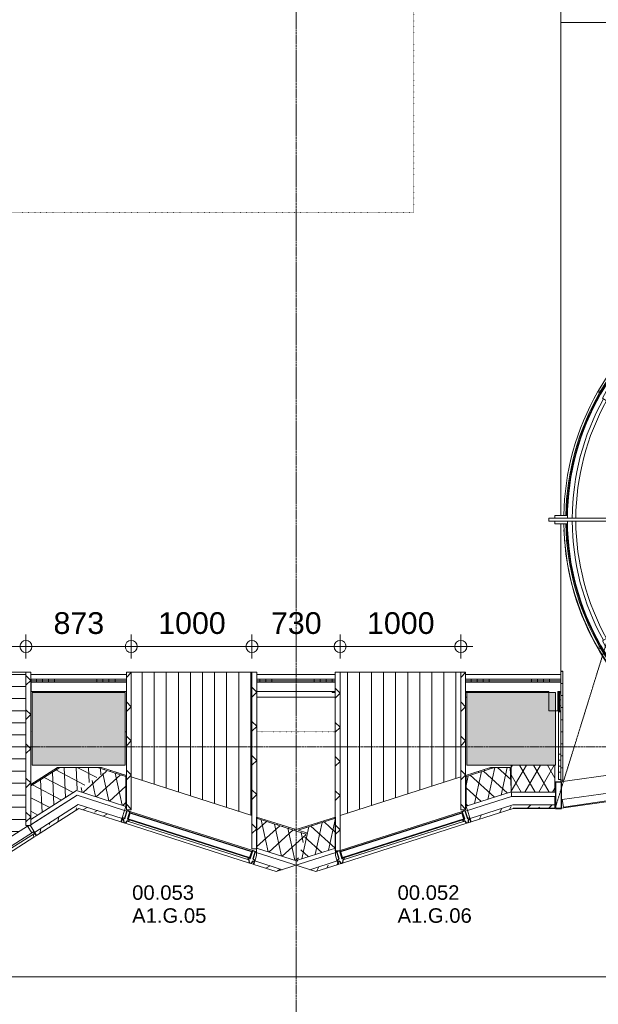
# Model space of a CAD drawing. Header units: millimetres. Extents: x 522 to 75900, y -25803 to 58941.
# Tile 25 of 134: x 20311 to 25104, y 7868 to 16022. Entities that reach past the tile are written whole.
import ezdxf

# ---------------------------------------------------------------- set-up
doc = ezdxf.new("R2010")
doc.units = ezdxf.units.MM
for name, pattern in [('Dot', [4.7625, 0, -4.7625]), ('Dot 2mm', [2, 0, -2]), ('Grid Line', [22.225, 12.7, -3.175, 3.175, -3.175]), ('Streep 1_1', [2, 1, -1])]:
    doc.linetypes.add(name, pattern=pattern)
for name, color, linetype, lineweight in [('00_Algemeen', 7, 'Dot', 9), ('00_Algemeen-100', 7, 'Continuous', 9), ('17_Terreininrichting', 7, 'Continuous', 9), ('22_Metselwerk', 7, 'Continuous', 9), ('30_Kozijnen-ramen-deuren', 7, 'Continuous', 9), ('42_Dekvloeren en vloersystemen', 7, 'Continuous', 9), ('42_Dekvloeren en vloersystemen_HATCH', 7, 'Continuous', 9)]:
    doc.layers.add(name, color=color, linetype=linetype, lineweight=lineweight)
doc.styles.add('Arial', font='arial.ttf', dxfattribs={"height": 180})
doc.styles.add('Arial_4', font='arial.ttf', dxfattribs={"height": 120})
doc.dimstyles.new('1_8mm_continuous_mm_zwart', dxfattribs={"dimscale": 304.8, "dimtxt": 183.646692, "dimasz": 0.328084, "dimexe": 0.328084, "dimexo": 0.0625, "dimgap": 0.164042, "dimtad": 1, "dimdec": 0, "dimzin": 0, "dimdsep": 46, "dimtxsty": 'Arial', "dimblk1": 'DOTBLANK', "dimblk2": 'DOTBLANK', "dimsah": 1, "dimcen": 0.09, "dimdle": 0.328084, "dimazin": 0, "dimtfac": 1, "dimtdec": 4, "dimtix": 1, "dimtmove": 0, "dimatfit": 3, "dimfxl": 0.328084, "dimfxlon": 1, "dimtvp": 1, "dimtolj": 1, "dimtzin": 0, "dimarcsym": 2})
pattern_1 = [(270, (22400.06, 10560), (500, 2e-12), []), (270, (22350.06, 10560), (500, 2e-12), []), (270, (22300.06, 10560), (500, 2e-12), []), (270, (22250.06, 10560), (500, 2e-12), [])]
pattern_2 = [(270, (24199.96, 10560), (500, -2e-12), []), (270, (24149.96, 10560), (500, -2e-12), []), (270, (24099.96, 10560), (500, -2e-12), []), (270, (24049.96, 10560), (500, -2e-12), [])]
pattern_3 = [(270, (20600, 10560), (500, -2e-12), []), (270, (20550, 10560), (500, -2e-12), []), (270, (20500, 10560), (500, -2e-12), []), (270, (20450, 10560), (500, -2e-12), [])]

# ---------------------------------------------------------------- blocks, each defined once
blk = doc.blocks.new('FRA_R12_AWT_CON_Betonwerk_R20_rvt-1-100 - Plattegrond - Begane grond')
at = {"layer": '22_Metselwerk', "true_color": 0xc0c0c0}
for points in [[(21185, 9850), (21185, 10450), (20415, 10450), (20415, 10130), (20450, 10130), (20450, 9850), (21084.2, 9850)], [(24739.7, 9850), (24750, 9850), (24750, 10450), (24015, 10450), (24015, 9850), (24333.5, 9850)]]:
    blk.add_hatch(color=9, dxfattribs=at).paths.add_polyline_path(points, flags=0)
h = blk.add_hatch(color=9, dxfattribs=at)
h.paths.add_polyline_path([(20450, 9850), (20450, 10130), (20415, 10130), (20415, 9850)], flags=0)
h.paths.add_polyline_path([(17585, 9850), (17585, 10130), (17550, 10130), (17550, 9850)], flags=0)
at = {"layer": '42_Dekvloeren en vloersystemen_HATCH', "lineweight": 5, "true_color": 0xf5f5f5}
for points in [[(22925, 10450), (22925, 10460), (22900, 10460), (22900, 10450)], [(24333.5, 10450), (24695, 10450), (24695, 10460), (24005, 10460), (24005, 10450), (24015, 10450)]]:
    blk.add_hatch(color=7, dxfattribs=at).paths.add_polyline_path(points, flags=0)
at = {"layer": '22_Metselwerk', "lineweight": 13}
for p, q in [((21185, 10450), (20415, 10450)), ((20415, 10450), (20415, 10130)), ((21185, 9850), (21185, 10450)), ((24750, 10450), (24015, 10450)), ((24015, 10450), (24015, 9850)), ((24750, 9850), (24750, 10450)), ((20415, 10130), (20415, 9850)), ((20415, 9850), (20450, 9850)), ((20450, 9850), (21185, 9850)), ((24015, 9850), (24750, 9850))]:
    blk.add_line(p, q, dxfattribs=at)
at = {"layer": '42_Dekvloeren en vloersystemen', "lineweight": 13}
for p, q in [((22900, 10450), (22900, 10460)), ((22925, 10450), (22900, 10450)), ((24005, 10450), (24015, 10450))]:
    blk.add_line(p, q, dxfattribs=at)
blk = doc.blocks.new('31_W_A2_GG_Kawneer - Zigzag - A1_GG_02_Kawneer-10256561-100 - Plattegrond - Begane grond')
at = {"layer": '30_Kozijnen-ramen-deuren'}
for p, q in [((-1432.9, 716.1), (0, 1631.5)), ((-1427.2, 748.1), (0, 1660)), ((0, 1660), (1427.2, 748.1)), ((0, 1631.5), (0, 1660)), ((0, 1660), (0, 1631.5)), ((0, 1631.5), (1432.9, 716.1)), ((0, 1614.9), (0, 1631.5)), ((0, 1631.5), (0, 1614.9)), ((-1425.3, 704.3), (0, 1614.9)), ((0, 1534.2), (0, 1614.9)), ((0, 1614.9), (1425.3, 704.3)), ((0, 1534.2), (0, 1614.9)), ((0, 1534.2), (-1375.7, 655.3)), ((1375.7, 655.3), (0, 1534.2)), ((-1427.2, 748.1), (-1422.8, 722.5)), ((1427.2, 748.1), (1422.8, 722.5)), ((-1432.9, 716.1), (-1425.3, 704.3)), ((-1375.7, 655.3), (-1412.3, 712.6)), ((1375.7, 655.3), (1412.3, 712.6)), ((1432.9, 716.1), (1425.3, 704.3))]:
    blk.add_line(p, q, dxfattribs=at)
blk = doc.blocks.new('31_W_A1_G_Kawneer - StoneClad - zigzag - A1_G_06_Kawneer - 1155x3410 - Recht-10955039-100 - Plattegrond - Begane grond')
at = {"layer": '30_Kozijnen-ramen-deuren', "lineweight": 25}
for p, q in [((-557, 56), (-534, 56)), ((-557, -12), (-557, 56)), ((-534, 56), (-534, -12)), ((-528.5, -9), (-528.5, 46.5)), ((-528.5, 46.5), (528.5, 46.5)), ((-528.5, -9), (-528.5, 46.5)), ((-528.5, 46.5), (528.5, 46.5)), ((528.5, 46.5), (528.5, -9)), ((528.5, 46.5), (528.5, -9)), ((534, 56), (557, 56)), ((534, -12), (534, 56)), ((557, 56), (557, -12)), ((-572.5, -12), (-557, -12)), ((-572.5, -26), (-572.5, -12)), ((-560.5, -26), (-572.5, -26)), ((-550.5, -50), (-560.5, -26)), ((-540.5, -50), (-550.5, -50)), ((-530.5, -26), (-540.5, -50)), ((-534, -12), (-518.5, -12)), ((-518.5, -26), (-530.5, -26)), ((528.5, -9), (-528.5, -9)), ((528.5, -9), (-528.5, -9)), ((-518.5, -12), (-518.5, -26)), ((518.5, -12), (534, -12)), ((518.5, -26), (518.5, -12)), ((530.5, -26), (518.5, -26)), ((540.5, -50), (530.5, -26)), ((550.5, -50), (540.5, -50)), ((560.5, -26), (550.5, -50)), ((557, -12), (572.5, -12)), ((572.5, -26), (560.5, -26)), ((572.5, -12), (572.5, -26))]:
    blk.add_line(p, q, dxfattribs=at)
at = {"layer": '30_Kozijnen-ramen-deuren'}
for p, q in [((-528.1, 56), (534, 56)), ((-540.5, -50), (540.5, -50)), ((-518.5, -12), (518.5, -12)), ((518.5, -26), (-518.5, -26))]:
    blk.add_line(p, q, dxfattribs=at)
blk = doc.blocks.new('31_W_A1_G_Kawneer - StoneClad - zigzag - A1_G_05_Kawneer - 1155x3410 - Links-10955035-100 - Plattegrond - Begane grond')
at = {"layer": '30_Kozijnen-ramen-deuren', "lineweight": 25}
for p, q in [((-557, 56), (-534, 56)), ((-557, -12), (-557, 56)), ((-534, 56), (-534, -12)), ((-528.5, -9), (-528.5, 46.5)), ((-528.5, 46.5), (528.5, 46.5)), ((-528.5, -9), (-528.5, 46.5)), ((-528.5, 46.5), (528.5, 46.5)), ((528.5, 46.5), (528.5, -9)), ((528.5, 46.5), (528.5, -9)), ((534, 56), (557, 56)), ((534, -12), (534, 56)), ((557, 56), (557, -12)), ((-572.5, -12), (-557, -12)), ((-572.5, -26), (-572.5, -12)), ((-560.5, -26), (-572.5, -26)), ((-550.5, -50), (-560.5, -26)), ((-540.5, -50), (-550.5, -50)), ((-530.5, -26), (-540.5, -50)), ((-534, -12), (-518.5, -12)), ((-518.5, -26), (-530.5, -26)), ((528.5, -9), (-528.5, -9)), ((528.5, -9), (-528.5, -9)), ((-518.5, -12), (-518.5, -26)), ((518.5, -12), (534, -12)), ((518.5, -26), (518.5, -12)), ((530.5, -26), (518.5, -26)), ((540.5, -50), (530.5, -26)), ((550.5, -50), (540.5, -50)), ((560.5, -26), (550.5, -50)), ((557, -12), (572.5, -12)), ((572.5, -26), (560.5, -26)), ((572.5, -12), (572.5, -26))]:
    blk.add_line(p, q, dxfattribs=at)
at = {"layer": '30_Kozijnen-ramen-deuren'}
for p, q in [((-534, 56), (534, 56)), ((-540.5, -50), (540.5, -50)), ((-518.5, -12), (518.5, -12)), ((518.5, -26), (-518.5, -26))]:
    blk.add_line(p, q, dxfattribs=at)
blk = doc.blocks.new('31_DO_tourniquete - 31_DO_Tourniquete_4200x2600_300top-9448337-100 - Plattegrond - Begane grond')
at = {"layer": '30_Kozijnen-ramen-deuren'}
for p, q in [((-1019.5, 1835.9), (-1053, 1893.9)), ((-934.4, 1878.4), (-954.4, 1913.1)), ((1053, 1893.9), (1019.5, 1835.9)), ((-1113.7, 1858.9), (-1080.2, 1800.9)), ((-1019.5, 1835.9), (-1018.5, 1834.2)), ((1080.2, 1800.9), (1113.7, 1858.9)), ((-1815.6, 1055.2), (-1841.6, 1070.2)), ((-1775.2, 1065.3), (-1810.2, 1004.7)), ((-1731.9, 1040.3), (-1775.2, 1065.3)), ((1777.7, 1061), (1734.4, 1036)), ((1810.2, 1004.7), (1777.7, 1061)), ((1841.6, 1070.2), (1815.6, 1055.2)), ((-1847.6, 1059.8), (-1821.6, 1044.8)), ((-1810.2, 1004.7), (-1801.9, 999.9)), ((-1775.3, 984.5), (-1801.3, 999.5)), ((-1775.3, 984.5), (-1766.9, 979.7)), ((-1766.9, 979.7), (-1731.9, 1040.3)), ((1734.4, 1036), (1766.9, 979.7)), ((1766.9, 979.7), (1775.3, 984.5)), ((1801.3, 999.5), (1775.3, 984.5)), ((1801.3, 999.5), (1810.2, 1004.7)), ((1821.6, 1044.8), (1847.6, 1059.8)), ((-2254, -12.5), (-2254, 12.5)), ((-2254, 12.5), (2254, 12.5)), ((-2100, 35), (-2204, 35)), ((-2204, 35), (-2204, 12.5)), ((-2100, 12.5), (-2100, 35)), ((-889.5, 12.5), (-889.5, 18)), ((0, 18), (-889.5, 18)), ((889.5, 70), (0, 70)), ((0, 61.4), (0, 70)), ((0, 18), (0, 61.4)), ((889.5, 61.4), (0, 61.4)), ((0, 12.5), (0, 18)), ((0, 18), (889.5, 18)), ((0, 18), (0, 12.5)), ((889.5, 70), (889.5, 61.4)), ((889.5, 61.4), (889.5, 18)), ((889.5, 18), (889.5, 12.5)), ((2204, 35), (2100, 35)), ((2100, 35), (2100, 12.5)), ((2204, 12.5), (2204, 35)), ((2254, -12.5), (2254, 12.5)), ((2254, -12.5), (-2254, -12.5)), ((-2204, -12.5), (-2204, -35)), ((-2204, -35), (-2100, -35)), ((-2100, -35), (-2100, -12.5)), ((-889.5, -18), (-889.5, -12.5)), ((-889.5, -61.4), (-889.5, -18)), ((0, -18), (-889.5, -18)), ((-889.5, -70), (-889.5, -61.4)), ((-889.5, -61.4), (0, -61.4)), ((-889.5, -70), (0, -70)), ((0, -18), (0, -12.5)), ((0, -12.5), (0, -18)), ((0, -18), (889.5, -18)), ((0, -18), (0, -61.4)), ((0, -61.4), (0, -70)), ((889.5, -12.5), (889.5, -18)), ((2100, -12.5), (2100, -35)), ((2100, -35), (2204, -35)), ((2204, -35), (2204, -12.5)), ((-1821.6, -1044.8), (-1847.6, -1059.8)), ((-1841.6, -1070.2), (-1815.6, -1055.2)), ((-1801.9, -999.9), (-1810.2, -1004.7)), ((-1810.2, -1004.7), (-1777.7, -1061)), ((-1801.3, -999.5), (-1775.3, -984.5)), ((-1777.7, -1061), (-1734.4, -1036)), ((-1766.9, -979.7), (-1775.3, -984.5)), ((-1734.4, -1036), (-1766.9, -979.7)), ((1766.9, -979.7), (1731.9, -1040.3)), ((1731.9, -1040.3), (1775.2, -1065.3)), ((1775.3, -984.5), (1766.9, -979.7)), ((1775.2, -1065.3), (1810.2, -1004.7)), ((1775.3, -984.5), (1801.3, -999.5)), ((1810.2, -1004.7), (1801.3, -999.5)), ((1815.6, -1055.2), (1841.6, -1070.2)), ((1847.6, -1059.8), (1821.6, -1044.8)), ((1132.1, -1790.9), (1088.8, -1815.9)), ((1135.1, -1789.2), (1132.1, -1790.9)), ((1132.9, -1848.2), (1132.1, -1790.9)), ((1132.1, -1790.9), (1132.9, -1848.2)), ((1135.8, -1846.5), (1135.1, -1789.2)), ((-1079.2, -1799.2), (-1113.7, -1858.9)), ((-1053, -1893.9), (-1018.5, -1834.2)), ((1018.5, -1834.2), (1053, -1893.9)), ((1113.7, -1858.9), (1079.2, -1799.2)), ((1113.8, -1859.2), (1132.9, -1848.2)), ((1132.9, -1848.2), (1135.8, -1846.5)), ((934.4, -1878.4), (954.4, -1913.1))]:
    blk.add_line(p, q, dxfattribs=at)
for radius, start, end in [(2100, 58.05613, 116.44819), (2100, 58.05613, 116.44819), (2125, 110.81556, 111.22359), (2125, 68.77641, 69.18444), (2167, 119.07455, 120.92545), (2138, 116.51401, 119.062), (2098, 116.44746, 119.04412), (2125, 114.88284, 116.15921), (2125, 63.84079, 65.11716), (2167, 59.07455, 60.92545), (2113, 120.9491, 179.0509), (2105, 120.95271, 179.04729), (2100, 120.95497, 179.65887), (2130, 120.94152, 149.83828), (2100, 119.04508, 121.94387), (2100, 119.04508, 121.94387), (2100, 119.04503, 120.95497), (2100, 59.04503, 60.95497), (2125, 60.94368, 61.05394), (2100, 0.34113, 59.04503), (2105, 0.95271, 59.04729), (2113, 0.9491, 59.0509), (2130, 30.16172, 59.05848), (2100, 124.12312, 126.3259), (2100, 124.12312, 126.3259), (2100, 53.6741, 55.87688), (2100, 53.6741, 55.87688), (2100, 128.50518, 129.21915), (2100, 128.50518, 129.21915), (2100, 49.29207, 51.49482), (2100, 49.29207, 51.49482), (2100, 44.91004, 47.11277), (2100, 44.91004, 47.11277), (2100, 40.52801, 42.73072), (2100, 40.52801, 42.73072), (2100, 36.14598, 38.34868), (2100, 36.14598, 38.34868), (2100, 31.76395, 33.96663), (2100, 31.76395, 33.96663), (2130, 149.8386, 150.1614), (2130, 29.8386, 30.1614), (2130, 150.16117, 179.05829), (2060, 150.97352, 179.65224), (2030, 150.98791, 179.6471), (2100, 149.8363, 150.1637), (2030, 0.3529, 29.01209), (2060, 0.34776, 29.02648), (2100, 29.8363, 30.1637), (2100, 27.38192, 29.58458), (2100, 27.38192, 29.58458), (2130, 0.94171, 29.83883), (2100, 22.99989, 25.20254), (2100, 22.99989, 25.20254), (2100, 18.61785, 20.82049), (2100, 18.61785, 20.82049), (2100, 14.23582, 16.43845), (2100, 14.23582, 16.43845), (2100, 9.85378, 12.05641), (2100, 9.85378, 12.05641), (2100, 5.47175, 7.67437), (2100, 5.47175, 7.67437), (2100, 1.08971, 3.29233), (2100, 1.08971, 3.29233), (2130, 180.94171, 209.83883), (2113, 180.9491, 239.0509), (2105, 180.95271, 239.04729), (2100, 180.34113, 239.04503), (2060, 180.34776, 209.02648), (2030, 180.3529, 209.01209), (2100, 300.95497, 359.65887), (2105, 300.95271, 359.04729), (2113, 300.9491, 359.0509), (2030, 330.98791, 359.6471), (2060, 330.97352, 359.65224), (2130, 330.16117, 359.05829), (2100, 356.70767, 358.91029), (2100, 356.70767, 358.91029), (2100, 352.32563, 354.52825), (2100, 352.32563, 354.52825), (2100, 347.94359, 350.14622), (2100, 347.94359, 350.14622), (2100, 343.56155, 345.76418), (2100, 343.56155, 345.76418), (2100, 339.17951, 341.38215), (2100, 339.17951, 341.38215), (2100, 334.79746, 337.00011), (2100, 334.79746, 337.00011), (2100, 330.41542, 332.61808), (2100, 330.41542, 332.61808), (2130, 209.8386, 210.1614), (2100, 209.8363, 210.1637), (2100, 329.8363, 330.1637), (2130, 329.8386, 330.1614), (2130, 210.16172, 239.05848), (2130, 302.22845, 329.83828), (2100, 326.03337, 328.23605), (2100, 326.03337, 328.23605), (2100, 321.65132, 323.85402), (2100, 321.65132, 323.85402), (2100, 317.26928, 319.47199), (2100, 317.26928, 319.47199), (2100, 312.88723, 315.08996), (2100, 312.88723, 315.08996), (2167, 239.07455, 240.92545), (2098, 239.04412, 240.95588), (2125, 240.94368, 296.49002), (2098, 296.44746, 299.04412), (2138, 296.51401, 299.062), (2098, 299.04412, 300.95588), (2167, 299.07455, 300.92545)]:
    blk.add_arc((0, 0), radius, start, end, dxfattribs=at)
blk = doc.blocks.new('21_CWA_G02_facade panel - 21_CWA_G02_facade panel - GL02-6955137-100 - Plattegrond - Begane grond')
at = {"layer": '30_Kozijnen-ramen-deuren', "lineweight": 18}
for p, q in [((517.7, -3), (-517.7, -3)), ((-517.7, -3), (-517.7, -65)), ((-517.7, -65), (517.7, -65)), ((517.7, -65), (517.7, -3))]:
    blk.add_line(p, q, dxfattribs=at)
blk = doc.blocks.new('Rectangular Mullion - 50 x 217_rotation-5218305-100 - Plattegrond - Begane grond')
at = {"layer": '30_Kozijnen-ramen-deuren', "lineweight": 25}
for p, q in [((-34.6, 74.9), (-65.4, -139.9)), ((14.9, 67.9), (-34.6, 74.9)), ((-15.9, -146.9), (14.9, 67.9)), ((-65.4, -139.9), (-15.9, -146.9))]:
    blk.add_line(p, q, dxfattribs=at)
blk = doc.blocks.new('Rectangular Mullion - 50 x 217mm-5218300-100 - Plattegrond - Begane grond')
at = {"layer": '30_Kozijnen-ramen-deuren'}
for p, q in [((25825, 9858.3), (24767.4, 9707)), ((25857.8, 9643.8), (24800.1, 9492.5))]:
    blk.add_line(p, q, dxfattribs=at)
blk = doc.blocks.new('DIMBLOCK188-100 - Plattegrond - Begane grond')
at = {"layer": '00_Algemeen-100', "transparency": 16777216}
for p, q in [((17637.5, 10731.8), (17637.5, 10931.8)), ((20362.5, 10731.8), (20362.5, 10931.8)), ((17637.5, 10831.8), (20362.5, 10831.8)), ((17637.5, 10831.8), (17637.5, 10731.8)), ((20362.5, 10831.8), (20362.5, 10731.8))]:
    blk.add_line(p, q, dxfattribs=at)
for centre in [(17637.5, 10831.8), (20362.5, 10831.8)]:
    blk.add_circle(centre, 50, dxfattribs=at)
at = {"layer": '00_Algemeen-100', "color": 0, "transparency": 16777216, "insert": (18723.1, 11115.5), "char_height": 180, "width": 664.518, "attachment_point": 1, "line_spacing_factor": 0.941778, "style": 'Arial'}
blk.add_mtext('2725', dxfattribs=at)
blk = doc.blocks.new('_DotBlank')
at = {"color": 0, "linetype": 'ByBlock', "lineweight": -2}
blk.add_line((-0.5, 0), (-1, 0), dxfattribs=at)
blk.add_circle((0, 0), 0.5, dxfattribs=at)
blk = doc.blocks.new('DIMBLOCK189-100 - Plattegrond - Begane grond')
at = {"layer": '00_Algemeen-100', "transparency": 16777216}
for p, q in [((20362.5, 10731.8), (20362.5, 10931.8)), ((21235, 10731.8), (21235, 10931.8)), ((20362.5, 10831.8), (21235, 10831.8)), ((20362.5, 10831.8), (20362.5, 10731.8)), ((21235, 10831.8), (21235, 10731.8))]:
    blk.add_line(p, q, dxfattribs=at)
for centre in [(20362.5, 10831.8), (21235, 10831.8)]:
    blk.add_circle(centre, 50, dxfattribs=at)
at = {"layer": '00_Algemeen-100', "color": 0, "transparency": 16777216, "insert": (20591.1, 11115.5), "char_height": 180, "width": 498.389, "attachment_point": 1, "line_spacing_factor": 0.941778, "style": 'Arial'}
blk.add_mtext('873', dxfattribs=at)
blk = doc.blocks.new('DIMBLOCK190-100 - Plattegrond - Begane grond')
at = {"layer": '00_Algemeen-100', "transparency": 16777216}
for p, q in [((21235, 10731.8), (21235, 10931.8)), ((22235, 10731.8), (22235, 10931.8)), ((21235, 10831.8), (22235, 10831.8)), ((21235, 10831.8), (21235, 10731.8)), ((22235, 10831.8), (22235, 10731.8))]:
    blk.add_line(p, q, dxfattribs=at)
for centre in [(21235, 10831.8), (22235, 10831.8)]:
    blk.add_circle(centre, 50, dxfattribs=at)
at = {"layer": '00_Algemeen-100', "color": 0, "transparency": 16777216, "insert": (21458.1, 11115.5), "char_height": 180, "width": 664.518, "attachment_point": 1, "line_spacing_factor": 0.941778, "style": 'Arial'}
blk.add_mtext('1000', dxfattribs=at)
blk = doc.blocks.new('DIMBLOCK191-100 - Plattegrond - Begane grond')
at = {"layer": '00_Algemeen-100', "transparency": 16777216}
for p, q in [((22235, 10731.8), (22235, 10931.8)), ((22965, 10731.8), (22965, 10931.8)), ((22235, 10831.8), (22965, 10831.8)), ((22235, 10831.8), (22235, 10731.8)), ((22965, 10831.8), (22965, 10731.8))]:
    blk.add_line(p, q, dxfattribs=at)
for centre in [(22235, 10831.8), (22965, 10831.8)]:
    blk.add_circle(centre, 50, dxfattribs=at)
at = {"layer": '00_Algemeen-100', "color": 0, "transparency": 16777216, "insert": (22392.4, 11115.5), "char_height": 180, "width": 498.389, "attachment_point": 1, "line_spacing_factor": 0.941778, "style": 'Arial'}
blk.add_mtext('730', dxfattribs=at)
blk = doc.blocks.new('DIMBLOCK192-100 - Plattegrond - Begane grond')
at = {"layer": '00_Algemeen-100', "transparency": 16777216}
for p, q in [((22965, 10731.8), (22965, 10931.8)), ((23965, 10731.8), (23965, 10931.8)), ((22965, 10831.8), (24065, 10831.8)), ((22965, 10831.8), (22965, 10731.8)), ((23965, 10831.8), (23965, 10731.8))]:
    blk.add_line(p, q, dxfattribs=at)
for centre in [(22965, 10831.8), (23965, 10831.8)]:
    blk.add_circle(centre, 50, dxfattribs=at)
at = {"layer": '00_Algemeen-100', "color": 0, "transparency": 16777216, "insert": (23188.1, 11115.5), "char_height": 180, "width": 664.518, "attachment_point": 1, "line_spacing_factor": 0.941778, "style": 'Arial'}
blk.add_mtext('1000', dxfattribs=at)
blk = doc.blocks.new('DIMBLOCK259-100 - Plattegrond - Begane grond')
at = {"layer": '00_Algemeen-100', "transparency": 16777216}
for p, q in [((10000, 8196.1), (10000, 7996.1)), ((10000, 8096.1), (10000, 8196.1)), ((53200, 8196.1), (53200, 7996.1)), ((53200, 8096.1), (53200, 8196.1)), ((9900, 8096.1), (53300, 8096.1))]:
    blk.add_line(p, q, dxfattribs=at)
for centre in [(10000, 8096.1), (53200, 8096.1)]:
    blk.add_circle(centre, 50, dxfattribs=at)
at = {"layer": '00_Algemeen-100', "color": 0, "transparency": 16777216, "insert": (31253.9, 8379.8), "char_height": 180, "width": 830.648, "attachment_point": 1, "line_spacing_factor": 0.941778, "style": 'Arial'}
blk.add_mtext('43200', dxfattribs=at)

msp = doc.modelspace()

# ---------------------------------------------------------------- hatches: boundary and pattern name
at = {"layer": '22_Metselwerk'}
h = msp.add_hatch(dxfattribs=at)
h.set_pattern_fill('FP_338', color=256, angle=225, style=0, pattern_type=2)
h.set_pattern_definition([(135, (20402.5, 9985), (-141.42, -141.42), []), (225, (20402.5, 9985), (141.42, -141.42), [])])
h.paths.add_polyline_path([(20362.5, 9350), (20402.5, 9350), (20402.5, 10620), (20362.5, 10620), (20362.5, 9442.2)], flags=0)
h = msp.add_hatch(dxfattribs=at)
h.set_pattern_fill('FP_333', color=256, angle=225, style=0, pattern_type=2)
h.set_pattern_definition([(135, (21235, 10050), (-141.42, -141.42), []), (225, (21235, 10050), (141.42, -141.42), [])])
h.paths.add_polyline_path([(21235, 9480), (21235, 10620), (21195, 10620), (21195, 9480)], flags=0)
h = msp.add_hatch(dxfattribs=at)
h.set_pattern_fill('FP_334', color=256, angle=225, style=0, pattern_type=2)
h.set_pattern_definition([(135, (22275.05, 9887.5), (-141.42, -141.42), []), (225, (22275.05, 9887.5), (141.42, -141.42), [])])
h.paths.add_polyline_path([(22235, 9155), (22275, 9155), (22275, 10620), (22235, 10620), (22235, 9244.3)], flags=0)
h = msp.add_hatch(dxfattribs=at)
h.set_pattern_fill('FP_335', color=256, angle=225, style=0, pattern_type=2)
h.set_pattern_definition([(135, (22965, 9879.2), (-141.42, -141.42), []), (225, (22965, 9879.2), (141.42, -141.42), [])])
h.paths.add_polyline_path([(22937.5, 9138.4), (22951, 9138.4), (22959.4, 9141.1), (22960.3, 9138.4), (22965, 9138.4), (22965, 10620), (22925, 10620), (22925, 9138.4)], flags=0)
h = msp.add_hatch(dxfattribs=at)
h.set_pattern_fill('FP_336', color=256, angle=225, style=0, pattern_type=2)
h.set_pattern_definition([(135, (24005, 10050), (-141.42, -141.42), []), (225, (24005, 10050), (141.42, -141.42), [])])
h.paths.add_polyline_path([(24005, 9480), (24005, 10620), (23965, 10620), (23965, 9480)], flags=0)
at = {"layer": '22_Metselwerk', "true_color": 0x808080}
h = msp.add_hatch(dxfattribs=at)
h.set_pattern_fill('FP_390', color=8, angle=-90, style=0, pattern_type=2)
h.set_pattern_definition(pattern_3)
h.paths.add_polyline_path([(21084.2, 10547.5), (21195, 10547.5), (21195, 10560), (20405, 10560), (20405, 10547.5)], flags=0)
h = msp.add_hatch(dxfattribs=at)
h.set_pattern_fill('FP_390', color=8, angle=-90, style=0, pattern_type=2)
h.set_pattern_definition(pattern_3)
h.paths.add_polyline_path([(21084.2, 10535), (21195, 10535), (21195, 10547.5), (20405, 10547.5), (20405, 10535)], flags=0)
h = msp.add_hatch(dxfattribs=at)
h.set_pattern_fill('FP_214', color=8, angle=-90, style=0, pattern_type=2)
h.set_pattern_definition(pattern_1)
h.paths.add_polyline_path([(22925.1, 10547.5), (22925.1, 10560), (22275, 10560), (22275, 10547.5)], flags=0)
h = msp.add_hatch(dxfattribs=at)
h.set_pattern_fill('FP_214', color=8, angle=-90, style=0, pattern_type=2)
h.set_pattern_definition(pattern_1)
h.paths.add_polyline_path([(22925.1, 10535), (22925.1, 10547.5), (22275, 10547.5), (22275, 10535)], flags=0)
h = msp.add_hatch(dxfattribs=at)
h.set_pattern_fill('FP_389', color=8, angle=-90, style=0, pattern_type=2)
h.set_pattern_definition(pattern_2)
h.paths.add_polyline_path([(24739.7, 10547.5), (24795, 10547.5), (24795, 10560), (24004.9, 10560), (24004.9, 10547.5), (24333.5, 10547.5)], flags=0)
h = msp.add_hatch(dxfattribs=at)
h.set_pattern_fill('FP_389', color=8, angle=-90, style=0, pattern_type=2)
h.set_pattern_definition(pattern_2)
h.paths.add_polyline_path([(24004.9, 10535), (24795, 10535), (24795, 10547.5), (24004.9, 10547.5)], flags=0)
h = msp.add_hatch(dxfattribs=at)
h.set_pattern_fill('FP_192', color=8, angle=270, style=0, pattern_type=2)
h.set_pattern_definition([(180, (24795, 10290.03), (-6e-14, -500), []), (180, (24795, 10340.03), (-6e-14, -500), []), (180, (24795, 10390.03), (-6e-14, -500), []), (180, (24795, 10440.03), (-6e-14, -500), [])])
h.paths.add_polyline_path([(24775, 9730.1), (24795, 9730.1), (24795, 10450), (24775, 10450), (24775, 10233.7)], flags=0)
at = {"layer": '22_Metselwerk', "true_color": 0xc0c0c0}
h = msp.add_hatch(dxfattribs=at)
h.set_pattern_fill('FP_402', color=9, angle=240, style=0, pattern_type=2)
h.set_pattern_definition([(92.574, (0, 0), (-99.8991, -4.49097), []), (152.574, (0, 0), (-46.06026, -88.76065), [])])
h.paths.add_polyline_path([(20402.5, 9397.4), (21038, 9803.4), (20954.9, 9830), (20643.1, 9830), (20402.5, 9676.3), (20402.5, 9442.2)], flags=0)
h = msp.add_hatch(dxfattribs=at)
h.set_pattern_fill('FP_422', color=9, angle=270, style=0, pattern_type=2)
h.set_pattern_definition([(122.574, (20215.3, 9235.1), (-421.35, -269.2), []), (122.57, (20257.44, 9262.03), (-421.35, -269.2), []), (122.57, (20299.57, 9288.95), (-421.35, -269.2), []), (122.57, (20341.7, 9315.87), (-421.35, -269.2), [])])
h.paths.add_polyline_path([(20402.5, 9676.3), (20643.1, 9830), (20624.5, 9830), (20402.5, 9688.2)], flags=0)
h = msp.add_hatch(dxfattribs=at)
h.set_pattern_fill('FP_404', color=9, angle=-120, style=0, pattern_type=2)
h.set_pattern_definition([(42.284, (0, 0), (-67.2806, 73.9819), []), (102.284, (0, 0), (-97.7105, -21.27575), [])])
h.paths.add_polyline_path([(22611, 9054.3), (22682.5, 9278.1), (22273.2, 9408.9), (22273.2, 9162.2), (22302.7, 9152.8)], flags=0)
h.paths.add_polyline_path([(21191.1, 9507.8), (21191, 9754.6), (21038, 9803.4), (20780.6, 9639), (21084.2, 9542)], flags=0)
h = msp.add_hatch(dxfattribs=at)
h.set_pattern_fill('FP_418', color=9, angle=-90, style=0, pattern_type=2)
h.set_pattern_definition([(72.284, (21883.37, 9248.9), (-476.29, 152.15), []), (72.284, (21931, 9233.7), (-476.29, 152.15), []), (72.284, (21978.63, 9218.47), (-476.29, 152.15), []), (72.284, (22026.26, 9203.26), (-476.29, 152.15), [])])
h.paths.add_polyline_path([(22682.5, 9278.1), (22685.5, 9287.7), (22273.2, 9419.4), (22273.2, 9408.9), (22302.7, 9399.5)], flags=0)
h.paths.add_polyline_path([(21191, 9754.6), (21191, 9765), (20987.7, 9830), (20954.9, 9830), (21084.2, 9788.7)], flags=0)
h = msp.add_hatch(dxfattribs=at)
h.set_pattern_fill('FP_419', color=9, angle=270, style=0, pattern_type=2)
h.set_pattern_definition([(107.716, (23719.8, 9377.7), (-476.29, -152.15), []), (107.716, (23767.43, 9392.9), (-476.29, -152.15), []), (107.716, (23815.06, 9408.1), (-476.29, -152.15), []), (107.716, (23862.7, 9423.34), (-476.29, -152.15), [])])
h.paths.add_polyline_path([(22616.4, 9309.7), (22927, 9408.9), (22927, 9419.4), (22600, 9315)], flags=0)
h.paths.add_polyline_path([(24009.2, 9754.6), (24245.1, 9830), (24212.3, 9830), (24009.2, 9765.1)], flags=0)
h = msp.add_hatch(dxfattribs=at)
h.set_pattern_fill('FP_406', color=9, angle=240, style=0, pattern_type=2)
h.set_pattern_definition([(77.716, (0, 0), (-97.7105, 21.27575), []), (137.716, (0, 0), (-67.2806, -73.9819), [])])
h.paths.add_polyline_path([(22613.4, 9062.1), (22927, 9162.2), (22927, 9408.9), (22616.4, 9309.7), (22685.5, 9287.7), (22642.8, 9153.8)], flags=0)
h.paths.add_polyline_path([(24009.1, 9507.9), (24382.8, 9627.3), (24373.8, 9830), (24245.1, 9830), (24009.2, 9754.6), (24009.1, 9617.6)], flags=0)
h = msp.add_hatch(dxfattribs=at)
h.set_pattern_fill('FP_9', color=9, angle=-120, style=0, pattern_type=2)
h.set_pattern_definition([(60, (0, 0), (-86.60254, 50), []), (120, (0, 0), (-86.60254, -50), [])])
h.paths.add_polyline_path([(24739.7, 9626), (24745, 9626), (24745, 9850), (24382.8, 9850), (24382.8, 9626)], flags=0)
h = msp.add_hatch(dxfattribs=at)
h.set_pattern_fill('FP_68', color=9, angle=225, style=0, pattern_type=2)
h.set_pattern_definition([(77.574, (0, 0), (-122.07184, 26.8973), []), (77.574, (-47.59, 74.48), (-122.07184, 26.8973), [62.5, -312.5])])
h.paths.add_polyline_path([(20450, 9266.4), (20800, 9490), (20762.9, 9501.9), (20433.8, 9291.7)], flags=0)
h = msp.add_hatch(dxfattribs=at)
h.set_pattern_fill('FP_67', color=9, angle=-135, style=0, pattern_type=2)
h.set_pattern_definition([(27.284, (0, 0), (-57.3002, 111.09316), []), (27.284, (26.9, 84.2), (-57.3002, 111.09316), [62.5, -312.5])])
h.paths.add_polyline_path([(22435.7, 8967.5), (22485, 8983.2), (22259.1, 9055.4), (22250, 9026.8), (22302.7, 9010)], flags=0)
h.paths.add_polyline_path([(21149.8, 9378.3), (21158.9, 9406.8), (20795.7, 9522.9), (20762.9, 9501.9), (21084.2, 9399.2)], flags=0)
h = msp.add_hatch(dxfattribs=at)
h.set_pattern_fill('FP_66', color=9, angle=225, style=0, pattern_type=2)
h.set_pattern_definition([(62.716, (0, 0), (-111.09316, 57.3002), []), (62.716, (-26.9, 84.2), (-111.09316, 57.3002), [62.5, -312.5])])
h.paths.add_polyline_path([(22764.3, 8967.5), (22950.2, 9026.9), (22941.1, 9055.5), (22715, 8983.2)], flags=0)
h.paths.add_polyline_path([(24050.4, 9378.3), (24400, 9490), (24395.3, 9520), (24041.3, 9406.9)], flags=0)
h = msp.add_hatch(dxfattribs=at)
h.set_pattern_fill('FP_107', color=9, angle=-135, style=0, pattern_type=2)
h.set_pattern_definition([(45, (0, 0), (-88.38835, 88.38835), []), (45, (-7e-15, 88.39), (-88.38835, 88.38835), [62.5, -312.5])])
h.paths.add_polyline_path([(24400, 9490), (24745, 9490), (24745, 9520), (24395.3, 9520)], flags=0)
at = {"layer": '42_Dekvloeren en vloersystemen_HATCH', "true_color": 0xc0c0c0}
h = msp.add_hatch(dxfattribs=at)
h.set_pattern_fill('FP_189', color=9, style=0, pattern_type=2)
h.set_pattern_definition([(0, (-9334.14, 19000), (0, 100), [])])
h.paths.add_polyline_path([(19000, 8465.8), (20384, 9350), (20362.5, 9350), (20362.5, 10620), (17637.5, 10620), (17637.5, 9350), (17616, 9350), (18647.1, 8691.2)], flags=0)
h = msp.add_hatch(dxfattribs=at)
h.set_pattern_fill('FP_190', color=9, style=0, pattern_type=2)
h.set_pattern_definition([(90, (64124.96, -52264.98), (-100, 6e-15), [])])
h.paths.add_polyline_path([(22235, 9431.5), (22235, 10620), (21235, 10620), (21235, 9751), (22201.8, 9442.2)], flags=0)
h = msp.add_hatch(dxfattribs=at)
h.set_pattern_fill('FP_191', color=9, style=0, pattern_type=2)
h.set_pattern_definition([(90, (64125.1, -50531.93), (-100, 6e-15), [])])
h.paths.add_polyline_path([(22965, 9431.6), (23965, 9751), (23965, 10620), (22965, 10620), (22965, 9442.2)], flags=0)
at = {"layer": '42_Dekvloeren en vloersystemen_HATCH', "true_color": 0x808080}
h = msp.add_hatch(dxfattribs=at)
h.set_pattern_fill('FP_211', color=8, style=0, pattern_type=2)
h.set_pattern_definition([(0, (79693.08, -35574.53), (0, 100), [])])
h.paths.add_polyline_path([(24795, 9711), (24810, 9713.1), (24810, 10627.5), (24795, 10627.5), (24795, 9730.1)], flags=0)

# ---------------------------------------------------------------- linework, layer by layer
at = {"layer": '00_Algemeen', "color": 16, "linetype": 'Grid Line', "true_color": 0x800000}
for p, q in [((22600, 4084), (22600, 58341)), ((5155.6, 10000), (57181.4, 10000))]:
    msp.add_line(p, q, dxfattribs=at)
at = {"layer": '00_Algemeen', "linetype": 'Streep 1_1'}
msp.add_line((24750, 9502.4), (31225, 30375), dxfattribs=at)
at = {"layer": '00_Algemeen', "linetype": 'Dot 2mm'}
for p, q in [((23575, 17425), (23575, 14425)), ((23575, 14425), (18790, 14425)), ((20415, 10125), (20402.5, 10125)), ((21195, 10125), (21185, 10125)), ((22925, 10125), (22275, 10125))]:
    msp.add_line(p, q, dxfattribs=at)
at = {"layer": '00_Algemeen', "linetype": 'Continuous'}
for p, q in [((21180.2, 9473.5), (20785.7, 9599.5)), ((24384.4, 9590), (24020, 9473.6)), ((24745, 9590), (24384.4, 9590)), ((24399.8, 9491.4), (24800, 9491.4))]:
    msp.add_line(p, q, dxfattribs=at)
at = {"layer": '17_Terreininrichting'}
for p, q in [((22925, 10411.9), (22275, 10411.9)), ((24015, 10411.9), (24005, 10411.9))]:
    msp.add_line(p, q, dxfattribs=at)
at = {"layer": '22_Metselwerk'}
for p, q in [((20362.5, 10620), (20362.5, 9350)), ((20402.5, 10620), (20362.5, 10620)), ((20402.5, 9350), (20402.5, 10620)), ((21195, 10620), (21195, 9480)), ((21235, 10620), (21195, 10620)), ((21235, 9480), (21235, 10620)), ((22235, 10620), (22235, 9155)), ((22275, 10620), (22235, 10620)), ((22275, 9155), (22275, 10620)), ((22925, 10620), (22925, 9138.4)), ((22965, 10620), (22925, 10620)), ((22965, 9138.4), (22965, 10620)), ((23965, 10620), (23965, 9480)), ((24005, 10620), (23965, 10620)), ((24005, 9480), (24005, 10620)), ((21195, 10560), (20402.5, 10560)), ((20405, 10560), (20405, 10460)), ((20405, 10547.5), (21195, 10547.5)), ((20405, 10535), (21195, 10535)), ((22925.1, 10560), (22275, 10560)), ((22925.1, 10547.5), (22275, 10547.5)), ((22925.1, 10535), (22275, 10535)), ((22925.1, 10460), (22925.1, 10560)), ((24795, 10560), (24004.9, 10560)), ((24004.9, 10560), (24004.9, 10460)), ((24004.9, 10547.5), (24795, 10547.5)), ((24004.9, 10535), (24795, 10535)), ((24795, 9730.1), (24795, 10560)), ((20402.5, 10460), (21195, 10460)), ((22275, 10460), (22925.1, 10460)), ((24004.9, 10460), (24695, 10460)), ((24695, 10460), (24695, 10300)), ((24770, 10300), (24770, 10460)), ((24795, 10460), (24770, 10460)), ((24775, 10450), (24775, 9730.1)), ((24795, 10450), (24775, 10450)), ((24782.5, 10300), (24782.5, 10460)), ((24695, 10300), (24795, 10300)), ((20624.5, 9830), (20402.5, 9688.2)), ((20402.5, 9676.3), (20643.1, 9830)), ((20987.7, 9830), (20624.5, 9830)), ((20954.9, 9830), (21191, 9754.6)), ((21195, 9763.8), (20987.7, 9830)), ((24212.3, 9830), (24005, 9763.8)), ((24009.2, 9754.6), (24245.1, 9830)), ((24373.8, 9830), (24212.3, 9830)), ((24384.4, 9590), (24373.8, 9830)), ((24745, 9850), (24382.8, 9850)), ((24382.8, 9850), (24382.8, 9626)), ((24745, 9626), (24745, 9850)), ((21191.1, 9507.6), (21191, 9765)), ((21235, 9751), (22235, 9431.5)), ((22965, 9431.6), (23965, 9751)), ((24009.2, 9765.1), (24009.1, 9507.6)), ((24775, 9730.1), (24795, 9730.1)), ((20402.5, 9397.4), (20780.6, 9639)), ((20780.6, 9639), (21191.1, 9507.8)), ((24009.1, 9507.9), (24382.8, 9627.3)), ((24382.8, 9626), (24745, 9626)), ((20785.7, 9599.5), (20396.2, 9350.7)), ((20402.5, 9354.7), (20785.7, 9599.5)), ((24745, 9490), (24745, 9590)), ((20433.8, 9291.7), (20795.7, 9522.9)), ((20450, 9266.4), (20800, 9490)), ((20795.7, 9522.9), (21158.9, 9406.8)), ((20800, 9490), (21149.8, 9378.3)), ((21149.8, 9378.3), (21191.1, 9507.6)), ((21180.2, 9473.5), (21199.7, 9467.3)), ((21195, 9480), (21235, 9480)), ((23965, 9480), (24005, 9480)), ((24000.5, 9467.4), (24020, 9473.6)), ((24009.1, 9507.6), (24050.4, 9378.3)), ((24041.3, 9406.9), (24395.3, 9520)), ((24050.4, 9378.3), (24400, 9490)), ((24745, 9520), (24395.3, 9520)), ((24400, 9490), (24745, 9490)), ((21161.8, 9399.6), (21154.5, 9376.7)), ((21161.9, 9416.4), (21166.7, 9414.9)), ((21166.7, 9414.9), (21166.1, 9412.9)), ((22600, 9315), (22273.2, 9419.4)), ((22273.2, 9419.4), (22273.2, 9099.5)), ((22273.2, 9408.9), (22682.5, 9278.1)), ((22927, 9419.4), (22600, 9315)), ((22616.4, 9309.7), (22927, 9408.9)), ((22927, 9099.6), (22927, 9419.4)), ((24033.5, 9414.9), (24038.3, 9416.4)), ((24034.1, 9413), (24033.5, 9414.9)), ((24045.7, 9376.8), (24038.4, 9399.7)), ((20362.5, 9350), (20402.5, 9350)), ((20378.9, 9339.6), (20395.1, 9350)), ((20396.2, 9350.7), (20450, 9266.4)), ((20424.3, 9297.4), (20428.5, 9300.1)), ((20425.3, 9295.7), (20424.3, 9297.4)), ((21175.5, 9370.1), (21154.5, 9376.7)), ((22685.5, 9287.7), (22616.4, 9309.7)), ((24045.7, 9376.8), (24024.7, 9370.1)), ((20445.8, 9263.7), (20427.2, 9251.9)), ((20445.8, 9263.7), (20432.9, 9283.9)), ((22682.5, 9278.1), (22685.5, 9287.7)), ((22235, 9155), (22275, 9155)), ((22273.2, 9162.2), (22611, 9054.3)), ((22613.4, 9062.1), (22927, 9162.2)), ((22925, 9138.4), (22951, 9138.4)), ((22960.3, 9138.4), (22965, 9138.4)), ((22273.2, 9099.5), (22250, 9026.8)), ((22259.1, 9055.4), (22485, 8983.2)), ((22260.9, 9128.3), (22764.3, 8967.5)), ((22435.7, 8967.5), (22939.3, 9128.4)), ((22611, 9054.3), (22613.4, 9062.1)), ((22715, 8983.2), (22941.1, 9055.5)), ((22950.2, 9026.9), (22927, 9099.6)), ((22938, 9065), (22942.8, 9066.5)), ((22942.8, 9066.5), (22943.4, 9064.6)), ((22947.7, 9051.3), (22955, 9028.4)), ((22245.2, 9028.3), (22224.3, 9035)), ((22250, 9026.8), (22435.7, 8967.5)), ((22764.3, 8967.5), (22950.2, 9026.9)), ((22975.9, 9035.1), (22955, 9028.4))]:
    msp.add_line(p, q, dxfattribs=at)
at = {"layer": '30_Kozijnen-ramen-deuren', "color": 31, "lineweight": 18, "true_color": 0xffbc79}
for p, q in [((22262.2, 9064.9), (22250, 9026.8)), ((22256.8, 9064.5), (22257.4, 9066.4)), ((22257.4, 9066.4), (22262.2, 9064.9)), ((22245.2, 9028.3), (22252.5, 9051.2)), ((22250, 9026.8), (22245.2, 9028.3))]:
    msp.add_line(p, q, dxfattribs=at)
at = {"layer": '42_Dekvloeren en vloersystemen', "color": 7, "true_color": 0xffffff}
for p, q in [((24795, 19580), (24795, 11917.3)), ((24795, 16000), (31225, 16000)), ((24795, 11847.3), (24795, 10560)), ((20362.5, 10620), (17637.5, 10620)), ((21235, 10620), (22235, 10620)), ((22965, 10620), (23965, 10620)), ((24795, 10627.5), (24810, 10627.5)), ((24810, 10627.5), (24810, 9713.1)), ((20402.5, 10600), (21195, 10600)), ((22275, 10600), (22925, 10600)), ((24005, 10600), (24795, 10600)), ((24795, 9730.1), (24795, 9711)), ((20375.7, 9344.7), (20384, 9350))]:
    msp.add_line(p, q, dxfattribs=at)
msp.add_arc((26947.9, 11874.3), 2130, 182.05158, 238.94815, dxfattribs=at)

# ---------------------------------------------------------------- block references
at = {"lineweight": 5}
msp.add_blockref('FRA_R12_AWT_CON_Betonwerk_R20_rvt-1-100 - Plattegrond - Begane grond', (0, 0), dxfattribs=at)
at = {"layer": '30_Kozijnen-ramen-deuren'}
for name, p in [('31_DO_tourniquete - 31_DO_Tourniquete_4200x2600_300top-9448337-100 - Plattegrond - Begane grond', (26947.8, 11882.3)), ('Rectangular Mullion - 50 x 217mm-5218300-100 - Plattegrond - Begane grond', (0, 0))]:
    msp.add_blockref(name, p, dxfattribs=at)
for name, p, rotation in [('Rectangular Mullion - 50 x 217_rotation-5218305-100 - Plattegrond - Begane grond', (24755.2, 9559.3), 188.1424673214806), ('21_CWA_G02_facade panel - 21_CWA_G02_facade panel - GL02-6955137-100 - Plattegrond - Begane grond', (25317.7, 9639.8), 8.142467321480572), ('31_W_A1_G_Kawneer - StoneClad - zigzag - A1_G_05_Kawneer - 1155x3410 - Links-10955035-100 - Plattegrond - Begane grond', (21715.1, 9250.2), 342.2842072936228), ('31_W_A1_G_Kawneer - StoneClad - zigzag - A1_G_06_Kawneer - 1155x3410 - Recht-10955039-100 - Plattegrond - Begane grond', (23485.1, 9250.2), 17.71579270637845), ('31_W_A2_GG_Kawneer - Zigzag - A1_GG_02_Kawneer-10256561-100 - Plattegrond - Begane grond', (19000, 10000), 180)]:
    msp.add_blockref(name, p, dxfattribs=dict(at, rotation=rotation))

# ---------------------------------------------------------------- texts
at = {"layer": '30_Kozijnen-ramen-deuren', "char_height": 120, "attachment_point": 1, "style": 'Arial_4'}
for s, insert, width in [('00.053', (21242.3, 8853.5), 665.401), ('00.052', (23441, 8853.7), 665.401), ('A1.G.05', (21242.3, 8663.4), 801.687), ('A1.G.06', (23441, 8663.5), 801.687)]:
    msp.add_mtext(s, dxfattribs=dict(at, insert=insert, width=width))

# ---------------------------------------------------------------- dimensions: what is measured, and where the dimension line sits
at = {"layer": '00_Algemeen', "linetype": 'Continuous'}
for base, p1, p2, override, picture, middle in [((20362.5, 10831.8), (17637.5, 10731.8), (20362.5, 10731.8), {"dimpost": '<>', "dimfxl": 2725}, 'DIMBLOCK188-100 - Plattegrond - Begane grond', (19000, 10973.7)), ((21235, 10831.7740487), (20362.5, 10731.7740487), (21235, 10731.7740487), {"dimpost": '<>', "dimfxl": 872.5}, 'DIMBLOCK189-100 - Plattegrond - Begane grond', (20798.75, 10973.7385786)), ((22235, 10831.8), (21235, 10731.8), (22235, 10731.8), {"dimpost": '<>', "dimfxl": 1000.047054}, 'DIMBLOCK190-100 - Plattegrond - Begane grond', (21735, 10973.7)), ((22965, 10831.8), (22235, 10731.8), (22965, 10731.8), {"dimpost": '<>', "dimfxl": 729.952946}, 'DIMBLOCK191-100 - Plattegrond - Begane grond', (22600, 10973.7)), ((23965, 10831.8), (22965, 10731.8), (23965, 10731.8), {"dimpost": '<>', "dimfxl": 1000}, 'DIMBLOCK192-100 - Plattegrond - Begane grond', (23465, 10973.7)), ((53200, 8096.1), (10000, 8196.1), (53200, 8196.1), {"dimpost": '<>', "dimfxl": 43200}, 'DIMBLOCK259-100 - Plattegrond - Begane grond', (31600, 8238.1))]:
    dim = msp.add_linear_dim(base=base, p1=p1, p2=p2, dimstyle='1_8mm_continuous_mm_zwart', override=override, dxfattribs=at)
    dim.commit()
    dim.dimension.update_dxf_attribs({"geometry": picture, "text_midpoint": middle})

doc.saveas('drawing.dxf')
